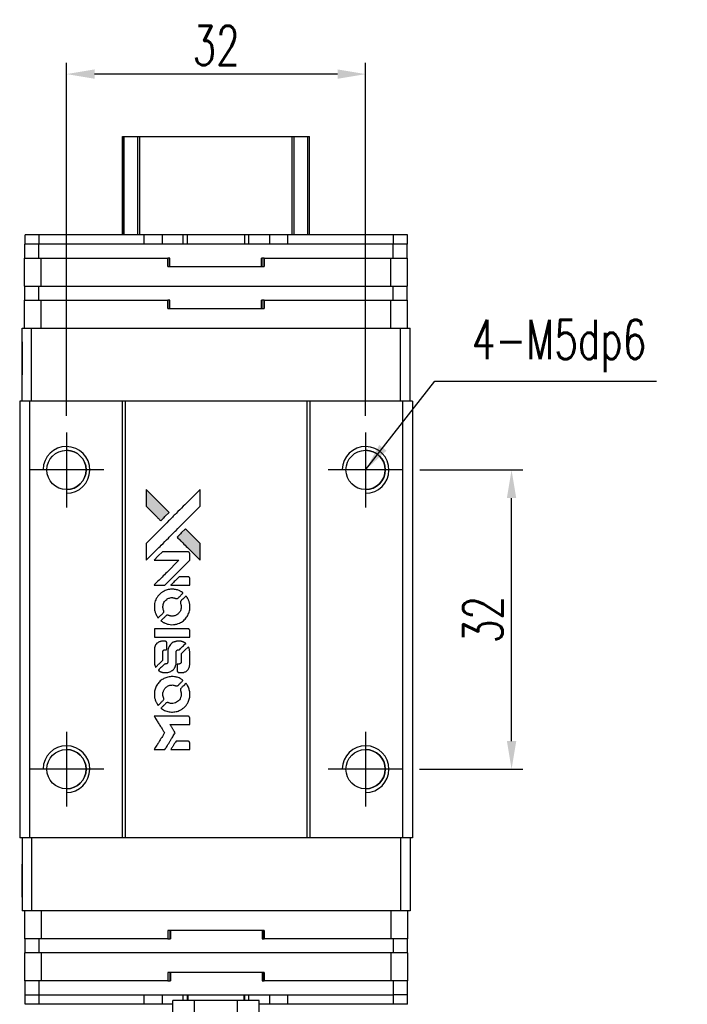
# Model space of a CAD drawing. Header units: millimetres. Extents: x 17 to 281, y -221 to -4.
# Tile 2 of 3: x 36 to 107, y -109 to -4. Entities that reach past the tile are written whole.
import ezdxf

# ---------------------------------------------------------------- set-up
doc = ezdxf.new("R2010")
doc.units = ezdxf.units.MM
doc.header["$LTSCALE"] = 0.15
doc.layers.get('0').update_dxf_attribs({"linetype": 'CONTINUOUS'})
doc.layers.get('Defpoints').update_dxf_attribs({"linetype": 'CONTINUOUS'})
doc.layers.add('DIM', color=4, linetype='CONTINUOUS')
doc.styles.add('DIM-7', font='SIMPLEX.shx', dxfattribs={"width": 0.7, "bigfont": 'chineset.shx'})
doc.dimstyles.new('CNS', dxfattribs={"dimtxt": 3.5, "dimasz": 2.5, "dimexe": 1, "dimexo": 1.5, "dimgap": 0.09, "dimtad": 0, "dimdsep": 46, "dimtxsty": 'DIM-7', "dimcen": 0.09, "dimclrd": 4, "dimclre": 4, "dimclrt": 4, "dimadec": 0, "dimazin": 0, "dimtfac": 1, "dimtix": 1, "dimtmove": 2, "dimatfit": 3, "dimfxl": 1, "dimtvp": 0.971429, "dimtolj": 1, "dimarcsym": 0})

# ---------------------------------------------------------------- blocks, each defined once
blk = doc.blocks.new('A$C205f83d0')
at = {"linetype": 'Continuous'}
h = blk.add_hatch(color=256, dxfattribs=at)
h.dxf.hatch_style = 1
h.paths.add_polyline_path([(0, 27.81), (0, 26.91), (0, 26.01), (0.78, 25.24, 0.000288), (1.08, 24.94, 0.000479), (1.33, 24.69, 0.000013), (1.56, 24.47, 0.197177), (1.56, 24.46, 0.197497), (1.57, 24.47, 0.00004), (1.7, 24.6, 0.000834), (1.84, 24.74, 0.000506), (2.01, 24.91), (2.46, 25.35), (1.23, 26.58)])
h.paths.add_polyline_path([(4.21, 23.6), (3.76, 23.16, 0.000476), (3.59, 22.98, 0.000789), (3.45, 22.84, 0.000035), (3.32, 22.71, 0.19758), (3.31, 22.71, 0.198396), (3.32, 22.7, 0.000019), (3.49, 22.52, 0.000582), (3.69, 22.33, 0.000351), (3.92, 22.1, 0.000108), (4.91, 21.11, 0.000692), (5.41, 20.61, 0.000077), (5.76, 20.27, 0.197527), (5.77, 20.27, 0.410181), (5.78, 20.27, 0.000493), (5.78, 20.46, 0.002424), (5.78, 20.71, 0.000529), (5.78, 21.15), (5.78, 22.03), (4.99, 22.82)])
for points in [[(0.78, 25.24, 0.000288), (1.08, 24.94, 0.000479), (1.33, 24.69, 0.000013), (1.56, 24.47, 0.197177), (1.56, 24.46, 0.197497), (1.57, 24.47, 0.00004), (1.7, 24.6, 0.000836), (1.84, 24.74, 0.000505), (2.01, 24.91), (2.46, 25.35), (1.23, 26.58), (0, 27.81), (0, 26.91), (0, 26.01)], [(1.08, 21.32, -0.000056), (1.62, 21.86, -0.000021), (2.38, 22.61, -0.000021), (3.2, 23.44, -0.000025), (3.97, 24.21), (5.78, 26.01), (5.78, 26.91), (5.78, 27.8), (4.56, 26.59, 0.000274), (3.98, 26.01, 0.000123), (3.21, 25.25, 0.000121), (2.4, 24.44, 0.000165), (1.67, 23.72), (0, 22.04), (0, 21.14), (0, 20.24)], [(3.92, 22.1, 0.000108), (4.91, 21.11, 0.000692), (5.41, 20.61, 0.000077), (5.76, 20.27, 0.197527), (5.77, 20.27, 0.410182), (5.78, 20.27, 0.000493), (5.78, 20.46, 0.002424), (5.78, 20.71, 0.000529), (5.78, 21.15), (5.78, 22.03), (4.99, 22.82), (4.21, 23.6), (3.76, 23.16, 0.000476), (3.59, 22.98, 0.000789), (3.45, 22.84, 0.000035), (3.32, 22.71, 0.19758), (3.31, 22.71, 0.198396), (3.32, 22.7, 0.000019), (3.49, 22.52, 0.000582), (3.69, 22.33, 0.000351)], [(1.43, 17.59), (2.01, 17.59), (3.34, 18.92), (4.67, 20.25), (4.66, 20.62, 0.0008), (4.66, 20.86, 0.010795), (4.66, 20.95, 0.030495), (4.66, 21, 0.080372), (4.64, 21.03, 0.03816), (4.62, 21.06, 0.041799), (4.6, 21.09, 0.042486), (4.57, 21.11, 0.042078), (4.54, 21.13, 0.099276), (4.49, 21.14, 0.003302), (4.31, 21.14, 0.002586), (3.99, 21.14, 0.000204), (3.12, 21.14), (1.75, 21.14), (1.3, 20.7), (0.86, 20.25), (2.19, 20.25), (3.51, 20.24), (2.2, 18.94, 0.000253), (1.7, 18.44, 0.000412), (1.27, 18.01, 0.000041), (0.89, 17.63, 0.041338), (0.87, 17.61), (0.86, 17.59)], [(3.66, 17.59), (4.67, 17.59), (4.67, 17.96), (4.66, 18.34), (4.64, 18.38, 0.03146), (4.62, 18.4, 0.026444), (4.6, 18.42, 0.026444), (4.59, 18.44, 0.031457), (4.57, 18.45), (4.52, 18.48), (4.03, 18.48), (3.53, 18.48), (3.09, 18.04, 0.000745), (2.93, 17.87, 0.001228), (2.79, 17.73, 0.000087), (2.66, 17.6, 0.195134), (2.66, 17.6, 0.412117), (2.66, 17.59, 0.000048), (2.96, 17.59, 0.00109), (3.28, 17.59, 0.000653)], [(0.89, 15.04, 0.023681), (0.91, 14.89, 0.022402), (0.95, 14.73, 0.021929), (1, 14.57, 0.020503), (1.07, 14.42, 0.013745), (1.12, 14.33, 0.009767), (1.17, 14.23, 0.009658), (1.23, 14.15, 0.027804), (1.27, 14.09), (1.29, 14.07), (1.57, 14.35, 0.002053), (1.7, 14.48, 0.006738), (1.79, 14.57, 0.007826), (1.85, 14.63, 0.063909), (1.87, 14.67, 0.061532), (1.89, 14.72, 0.068674), (1.89, 14.77, 0.052072), (1.88, 14.83, 0.019648), (1.86, 14.91, -0.018366), (1.82, 15.01, -0.0288), (1.81, 15.1, -0.029061), (1.8, 15.19, -0.019155), (1.8, 15.29, -0.053809), (1.83, 15.51, -0.058833), (1.91, 15.72, -0.058566), (2.03, 15.9, -0.052525), (2.2, 16.05, -0.044733), (2.34, 16.14, -0.040573), (2.5, 16.2, -0.041123), (2.67, 16.24, -0.04951), (2.83, 16.24, -0.017369), (2.9, 16.23, -0.024255), (2.97, 16.22, -0.023787), (3.03, 16.2, -0.015798), (3.11, 16.18, 0.010631), (3.15, 16.16, 0.033653), (3.19, 16.15, 0.037806), (3.22, 16.14, 0.016307), (3.26, 16.14, 0.068179), (3.34, 16.15, 0.095747), (3.4, 16.19, 0.033418), (3.49, 16.26, 0.002133), (3.72, 16.5, 0.001452), (3.85, 16.64, 0.012393), (3.91, 16.7, 0.020479), (3.94, 16.74, 0.344362), (3.94, 16.75, 0.074287), (3.91, 16.78, 0.005454), (3.81, 16.85, 0.008391), (3.7, 16.91, 0.017097), (3.61, 16.96, 0.027375), (3.43, 17.04, 0.02835), (3.25, 17.09, 0.027723), (3.05, 17.13, 0.023913), (2.85, 17.14, 0.027047), (2.6, 17.14, 0.031685), (2.37, 17.1, 0.032425), (2.14, 17.04, 0.031013), (1.93, 16.95, 0.037914), (1.67, 16.8, 0.040153), (1.45, 16.61, 0.039834), (1.26, 16.39, 0.036173), (1.09, 16.14, 0.040752), (0.98, 15.89, 0.035885), (0.91, 15.61, 0.035491), (0.88, 15.33, 0.037615)], [(1.66, 13.71, 0.018008), (1.74, 13.66, 0.009842), (1.84, 13.6, 0.009807), (1.95, 13.54, 0.015716), (2.05, 13.5, 0.048467), (2.39, 13.39, 0.045841), (2.74, 13.35, 0.046006), (3.1, 13.38, 0.049638), (3.44, 13.47, 0.064819), (3.89, 13.7, 0.06695), (4.25, 14.04, 0.066691), (4.51, 14.46, 0.063505), (4.66, 14.94, 0.03135), (4.67, 15.07, 0.010439), (4.67, 15.25, 0.010391), (4.67, 15.43, 0.032408), (4.66, 15.55, 0.015696), (4.63, 15.69, 0.018095), (4.59, 15.83, 0.018551), (4.54, 15.96, 0.018352), (4.49, 16.08, 0.015568), (4.44, 16.16, 0.009832), (4.39, 16.26, 0.009795), (4.33, 16.34, 0.023727), (4.29, 16.41), (4.27, 16.43), (3.99, 16.16, 0.001528), (3.83, 16, 0.010022), (3.76, 15.93, 0.019586), (3.71, 15.87, 0.061865), (3.69, 15.84, 0.055054), (3.67, 15.78, 0.061607), (3.67, 15.72, 0.048725), (3.68, 15.65, 0.020221), (3.7, 15.56, -0.017722), (3.73, 15.46, -0.02685), (3.75, 15.38, -0.02759), (3.76, 15.29, -0.020233), (3.75, 15.2, -0.04793), (3.73, 15.01, -0.048386), (3.67, 14.84, -0.047866), (3.57, 14.68, -0.044964), (3.45, 14.54, -0.04333), (3.3, 14.42, -0.050921), (3.14, 14.33, -0.051473), (2.97, 14.28, -0.0459), (2.78, 14.26, -0.019014), (2.7, 14.27, -0.024114), (2.61, 14.28, -0.025081), (2.53, 14.3, -0.023892), (2.46, 14.32, 0.008624), (2.4, 14.34, 0.026486), (2.35, 14.36, 0.035074), (2.32, 14.36, 0.02756), (2.28, 14.36, 0.087163), (2.22, 14.35, 0.073291), (2.16, 14.32, 0.028074), (2.07, 14.24, 0.002594), (1.87, 14.04), (1.59, 13.76)], [(2.77, 12.02), (4.66, 12.02), (4.66, 12.4), (4.66, 12.77), (4.64, 12.81, 0.071429), (4.61, 12.85, 0.054799), (4.58, 12.88, 0.053585), (4.53, 12.9, 0.060698), (4.49, 12.92, 0.033975), (4.41, 12.92, 0.000112), (3.44, 12.92, 0.000726), (2.5, 12.92, 0.001084), (1.68, 12.92), (0.88, 12.91), (0.88, 12.46), (0.88, 12.02)], [(0.88, 9.25, 0.018538), (0.89, 9.19, 0.010695), (0.9, 9.12, 0.01068), (0.92, 9.06, 0.017678), (0.93, 9, 0.013849), (0.96, 8.94, 0.011814), (0.99, 8.87, 0.004513), (1.01, 8.81, 0.290035), (1.02, 8.8, 0.196418), (1.03, 8.8, 0.000124), (1.14, 8.91, 0.001477), (1.26, 9.04, 0.000898), (1.41, 9.18), (1.79, 9.56), (1.79, 10.03, -0.001471), (1.79, 10.39, -0.028714), (1.8, 10.5, -0.097073), (1.82, 10.56, -0.084199), (1.86, 10.61, -0.042698), (1.9, 10.64, -0.053912), (1.93, 10.66, -0.051004), (1.97, 10.66, -0.032967), (2.02, 10.67, 0.00807), (2.04, 10.67, 0.003023), (2.08, 10.67, 0.002994), (2.11, 10.67, 0.003629), (2.15, 10.67), (2.23, 10.68), (2.23, 11.04, 0.001618), (2.23, 11.21, 0.005206), (2.23, 11.33, 0.00535), (2.22, 11.41, 0.060675), (2.22, 11.44, 0.048484), (2.21, 11.46, 0.02389), (2.2, 11.48, 0.022812), (2.18, 11.5, 0.02462), (2.17, 11.52, 0.061781), (2.12, 11.55, 0.080179), (2.07, 11.57, 0.048561), (2, 11.58, 0.010021), (1.87, 11.59, 0.016602), (1.71, 11.58, 0.031409), (1.57, 11.56, 0.036474), (1.45, 11.53, 0.03439), (1.34, 11.48, 0.065928), (1.16, 11.36, 0.069066), (1.02, 11.19, 0.065697), (0.93, 10.99, 0.051559), (0.88, 10.75, 0.020904), (0.88, 10.62, 0.000451), (0.88, 10, 0.000419), (0.88, 9.37, 0.022759)], [(1.37, 8.42, 0.023289), (1.46, 8.36, 0.026845), (1.55, 8.32, 0.026047), (1.65, 8.28, 0.019751), (1.76, 8.25, 0.013249), (1.83, 8.23, 0.025169), (1.88, 8.23, 0.016532), (1.94, 8.23, 0.002937), (2.06, 8.22, 0.003317), (2.17, 8.22, 0.011808), (2.23, 8.23, 0.01777), (2.29, 8.23, 0.021476), (2.33, 8.24, 0.04325), (2.53, 8.3, 0.045753), (2.72, 8.4, 0.04649), (2.88, 8.52, 0.047672), (3.01, 8.68, 0.025315), (3.05, 8.74, 0.015208), (3.1, 8.82, 0.01512), (3.14, 8.91, 0.022488), (3.16, 8.99, 0.027857), (3.2, 9.11, 0.034138), (3.21, 9.22, 0.014286), (3.22, 9.39, 0.00124), (3.22, 9.84, -0.00103), (3.22, 10.11, -0.002552), (3.22, 10.31, -0.001594), (3.22, 10.46, -0.047676), (3.23, 10.5, -0.085307), (3.25, 10.57, -0.097789), (3.3, 10.62, -0.085947), (3.37, 10.65, -0.051339), (3.45, 10.66, 0.014634), (3.48, 10.67, 0.015028), (3.51, 10.67, 0.014927), (3.54, 10.68, 0.059415), (3.55, 10.68, 0.070595), (3.59, 10.71, 0.00028), (3.9, 11.02, 0.000111), (4.23, 11.34, 0.200239), (4.23, 11.36, 0.268906), (4.23, 11.37, 0.001866), (4.15, 11.41, 0.007532), (4.08, 11.45, 0.017818), (4.02, 11.48, 0.013256), (3.95, 11.5, 0.011636), (3.89, 11.53, 0.011528), (3.82, 11.55, 0.012303), (3.75, 11.57, 0.0423), (3.64, 11.58, 0.013657), (3.48, 11.58, 0.013857), (3.32, 11.58, 0.037428), (3.2, 11.56, 0.014927), (3.13, 11.54, 0.0122), (3.05, 11.52, 0.012518), (2.97, 11.49, 0.023062), (2.91, 11.47, 0.065961), (2.7, 11.32, 0.06055), (2.52, 11.12, 0.059676), (2.4, 10.88, 0.060497), (2.33, 10.62, 0.025683), (2.33, 10.57, 0.001528), (2.33, 10.4, 0.002124), (2.33, 10.19, 0.001173), (2.33, 9.93, -0.000809), (2.32, 9.47, -0.017164), (2.32, 9.34, -0.063931), (2.3, 9.27, -0.108429), (2.27, 9.22, -0.052941), (2.24, 9.19, -0.063675), (2.2, 9.17, -0.050562), (2.15, 9.15, -0.020337), (2.09, 9.15, 0.009897), (2.05, 9.14, 0.016482), (2.01, 9.14, 0.019019), (1.98, 9.13, 0.06043), (1.97, 9.13, 0.076267), (1.93, 9.1, 0.00054), (1.63, 8.8, 0.000307), (1.33, 8.5, 0.142594), (1.32, 8.47, 0.232419), (1.32, 8.47, 0.022995), (1.33, 8.45, 0.024627), (1.35, 8.44, 0.015407)], [(3.33, 8.37, 0.065483), (3.35, 8.33, 0.053271), (3.39, 8.29, 0.052018), (3.43, 8.25, 0.0556), (3.48, 8.23, 0.036839), (3.51, 8.22, 0.026922), (3.54, 8.22, 0.016905), (3.59, 8.22, 0.004317), (3.67, 8.22, 0.016369), (3.83, 8.22, 0.029936), (3.96, 8.24, 0.03418), (4.08, 8.27, 0.031327), (4.2, 8.32, 0.046935), (4.34, 8.4, 0.054053), (4.45, 8.51, 0.053701), (4.54, 8.64, 0.045364), (4.61, 8.79, 0.032479), (4.64, 8.93, 0.03386), (4.66, 9.06, 0.013578), (4.67, 9.28, 0.001155), (4.66, 9.83, 0.000413), (4.66, 10.31, 0.005008), (4.66, 10.49, 0.013199), (4.65, 10.59, 0.033956), (4.64, 10.67, 0.013909), (4.62, 10.75, 0.010864), (4.6, 10.83, 0.010938), (4.57, 10.9, 0.028702), (4.55, 10.95), (4.53, 10.99), (4.14, 10.61), (3.76, 10.23), (3.76, 9.78, -0.001504), (3.76, 9.59, -0.00328), (3.75, 9.45, -0.001901), (3.75, 9.33, -0.061333), (3.75, 9.3, -0.063621), (3.73, 9.27, -0.048633), (3.7, 9.23, -0.046769), (3.67, 9.2, -0.047961), (3.63, 9.17, -0.02678), (3.6, 9.16, -0.050957), (3.57, 9.15, -0.029398), (3.53, 9.14, -0.00401), (3.45, 9.14), (3.31, 9.14), (3.32, 8.78, 0.001061), (3.32, 8.56, 0.009147), (3.32, 8.47, 0.020721), (3.32, 8.41, 0.051619)], [(0.89, 5.71, 0.024131), (0.91, 5.54, 0.022344), (0.95, 5.38, 0.021883), (1.01, 5.22, 0.020884), (1.08, 5.06, 0.010669), (1.13, 4.97, 0.010389), (1.18, 4.88, 0.010913), (1.23, 4.8, 0.022227), (1.27, 4.74), (1.29, 4.72), (1.57, 5, 0.002452), (1.68, 5.11, 0.003628), (1.78, 5.21, 0.001662), (1.86, 5.3, 0.070159), (1.87, 5.32, 0.047671), (1.88, 5.34, 0.018624), (1.88, 5.36, 0.017921), (1.89, 5.39, 0.018804), (1.89, 5.41, 0.018255), (1.89, 5.45, 0.041312), (1.89, 5.48, 0.037164), (1.88, 5.5, 0.012342), (1.87, 5.54, -0.015101), (1.83, 5.64, -0.035998), (1.81, 5.71, -0.033244), (1.8, 5.79, -0.011249), (1.8, 5.91, -0.004059), (1.8, 6, -0.019693), (1.8, 6.06, -0.027943), (1.81, 6.1, -0.014411), (1.82, 6.15, -0.033089), (1.87, 6.28, -0.033887), (1.93, 6.4, -0.034021), (2, 6.51, -0.033942), (2.09, 6.61, -0.02816), (2.2, 6.7, -0.035032), (2.3, 6.77, -0.035269), (2.42, 6.83, -0.029196), (2.54, 6.87, -0.037862), (2.69, 6.89, -0.043657), (2.83, 6.9, -0.043064), (2.98, 6.87, -0.035184), (3.12, 6.83, 0.033699), (3.19, 6.8, 0.052815), (3.25, 6.8, 0.059167), (3.31, 6.8, 0.058972), (3.37, 6.82, 0.059208), (3.41, 6.84, 0.021125), (3.46, 6.89, 0.008691), (3.55, 6.98, 0.000851), (3.76, 7.19, 0.001873), (3.87, 7.3, 0.013884), (3.92, 7.36, 0.022355), (3.94, 7.39, 0.341453), (3.94, 7.4, 0.073011), (3.91, 7.43, 0.004587), (3.81, 7.49, 0.00748), (3.71, 7.56, 0.016837), (3.63, 7.6, 0.028606), (3.43, 7.69, 0.031352), (3.23, 7.75, 0.031004), (3.02, 7.79, 0.0268), (2.8, 7.8, 0.026698), (2.56, 7.79, 0.03002), (2.34, 7.75, 0.030357), (2.12, 7.68, 0.028554), (1.91, 7.59, 0.062944), (1.52, 7.33, 0.062206), (1.21, 6.98, 0.062448), (0.99, 6.57, 0.064355), (0.88, 6.12, 0.017377), (0.88, 6.03, 0.008369), (0.88, 5.91, 0.008367), (0.88, 5.79, 0.01757)], [(1.66, 4.37, 0.064158), (2.09, 4.13, 0.06356), (2.58, 4.02, 0.064004), (3.08, 4.03, 0.066747), (3.55, 4.16, 0.04321), (3.84, 4.32, 0.044737), (4.1, 4.53, 0.044901), (4.32, 4.78, 0.044184), (4.49, 5.07, 0.026293), (4.58, 5.28, 0.033344), (4.64, 5.49, 0.033227), (4.67, 5.71, 0.025815), (4.67, 5.94, 0.023119), (4.66, 6.17, 0.031044), (4.62, 6.37, 0.031337), (4.56, 6.57, 0.024258), (4.47, 6.77, 0.015622), (4.43, 6.84, 0.008495), (4.38, 6.93, 0.008415), (4.33, 7.01, 0.020814), (4.28, 7.07), (4.26, 7.09), (3.99, 6.82, 0.002843), (3.78, 6.61, 0.033917), (3.71, 6.53, 0.087906), (3.68, 6.47, 0.073302), (3.67, 6.39, 0.022047), (3.67, 6.36, 0.026465), (3.67, 6.32, 0.022233), (3.68, 6.29, 0.009985), (3.7, 6.24, -0.039011), (3.74, 6.06, -0.044398), (3.76, 5.89, -0.045096), (3.74, 5.72, -0.04265), (3.69, 5.55, -0.071154), (3.56, 5.31, -0.068827), (3.37, 5.12, -0.068713), (3.13, 4.99, -0.070507), (2.87, 4.92, -0.028605), (2.75, 4.92, -0.031418), (2.65, 4.93, -0.031044), (2.54, 4.95, -0.02668), (2.43, 4.99, 0.038913), (2.36, 5.01, 0.043732), (2.3, 5.02, 0.047754), (2.24, 5.01, 0.075756), (2.19, 5, 0.07294), (2.16, 4.98, 0.003456), (2.09, 4.91, 0.005023), (1.99, 4.82, 0.002422), (1.87, 4.7, 0.000819), (1.76, 4.6, 0.001349), (1.67, 4.5, 0.0001), (1.59, 4.42, 0.205335), (1.59, 4.42, 0.219821), (1.59, 4.42, 0.002494), (1.61, 4.4, 0.007089), (1.63, 4.39, 0.004494)], [(1.44, 0), (2.01, 0), (2.11, 0.16, -0.000297), (2.17, 0.25, -0.000037), (2.3, 0.46, -0.000043), (2.45, 0.71, -0.000036), (2.61, 0.98, 0.000044), (2.77, 1.24, 0.000063), (2.91, 1.47, 0.000035), (3.03, 1.66, 0.0009), (3.06, 1.72), (3.11, 1.79), (3.05, 1.89, 0.001175), (3.01, 1.95, 0.000208), (2.94, 2.06, 0.000225), (2.87, 2.19, 0.000203), (2.78, 2.32, -0.000711), (2.71, 2.44, -0.001119), (2.64, 2.55, -0.000263), (2.58, 2.64, -0.04589), (2.58, 2.65, -0.519312), (2.58, 2.66, -0.001914), (2.74, 2.67, -0.003124), (2.99, 2.67, -0.000285), (3.62, 2.67), (4.67, 2.67), (4.67, 3.03, 0.001727), (4.67, 3.3, 0.025279), (4.66, 3.39, 0.073886), (4.65, 3.44, 0.07426), (4.62, 3.49, 0.03264), (4.61, 3.5, 0.01784), (4.59, 3.52, 0.017712), (4.57, 3.53, 0.026854), (4.56, 3.54), (4.52, 3.56), (2.69, 3.56), (0.86, 3.56), (0.88, 3.54, -0.004595), (0.89, 3.53, -0.00016), (0.92, 3.47, -0.000298), (0.96, 3.41, -0.000208), (1.01, 3.33, 0.000986), (1.14, 3.11, 0.00025), (1.36, 2.76, 0.000268), (1.6, 2.38, 0.000436), (1.8, 2.07, -0.002932), (1.87, 1.96, -0.004718), (1.92, 1.87, -0.001113), (1.97, 1.79, -0.227179), (1.97, 1.78, -0.045982), (1.96, 1.77, -0.000145), (1.9, 1.67, -0.000825), (1.82, 1.54, -0.000517), (1.74, 1.4, 0.000056), (1.44, 0.92, 0.000289), (1.27, 0.65, 0.000481), (1.15, 0.45, 0.000418), (1.02, 0.25), (0.87, 0)], [(3.66, 0), (4.67, 0), (4.67, 0.37, 0.000842), (4.67, 0.6, 0.010591), (4.66, 0.69, 0.028995), (4.66, 0.74, 0.069543), (4.65, 0.77, 0.051063), (4.63, 0.81, 0.039932), (4.6, 0.84, 0.039414), (4.57, 0.86, 0.045845), (4.54, 0.88, 0.094811), (4.5, 0.89, 0.007124), (4.4, 0.89, 0.004713), (4.23, 0.9, 0.000534), (3.85, 0.9), (3.2, 0.9), (3.14, 0.8, 0.000828), (2.97, 0.53, 0.000879), (2.81, 0.27, 0.000048), (2.65, 0.01, 0.137596), (2.65, 0, 0.413028), (2.65, 0, 0.000016), (2.95, 0, 0.000623), (3.27, 0, 0.000374)]]:
    blk.add_lwpolyline(points, format="xyb", close=True)
blk = doc.blocks.new('*D277')
at = {"color": 7, "lineweight": -2}
for p, q in [((78.47, -52.3), (89.48, -52.3)), ((88.28, -81.3), (88.28, -55.3)), ((78.42, -84.3), (89.48, -84.3))]:
    blk.add_line(p, q, dxfattribs=at)
at = {"color": 7}
for points in [[(87.78, -55.3), (88.78, -55.3), (88.28, -52.3)], [(87.78, -81.3), (88.78, -81.3), (88.28, -84.3)]]:
    blk.add_solid(points, dxfattribs=at)
at = {"layer": 'Defpoints', "color": 0}
for p in [(76.67, -52.3), (88.28, -52.3), (76.62, -84.3)]:
    blk.add_point(p, dxfattribs=at)
at = {"color": 7, "insert": (85.22, -68.3), "char_height": 4.2, "attachment_point": 5, "rotation": 90, "style": 'DIM-7'}
blk.add_mtext('\\A1;32', dxfattribs=at)
blk = doc.blocks.new('*D278')
at = {"color": 7, "lineweight": -2}
for p, q in [((40.67, -46.5), (40.67, -8.76)), ((72.67, -46.5), (72.67, -8.76)), ((69.67, -9.96), (43.67, -9.96))]:
    blk.add_line(p, q, dxfattribs=at)
at = {"color": 7}
for points in [[(43.67, -9.46), (43.67, -10.46), (40.67, -9.96)], [(69.67, -9.46), (69.67, -10.46), (72.67, -9.96)]]:
    blk.add_solid(points, dxfattribs=at)
at = {"layer": 'Defpoints', "color": 0}
for p in [(40.67, -9.96), (40.67, -48.3), (72.67, -48.3)]:
    blk.add_point(p, dxfattribs=at)
at = {"color": 7, "insert": (56.67, -6.9), "char_height": 4.2, "attachment_point": 5, "style": 'DIM-7'}
blk.add_mtext('\\A1;32', dxfattribs=at)

msp = doc.modelspace()

# ---------------------------------------------------------------- linework, layer by layer
at = {"color": 7, "linetype": 'Continuous', "lineweight": 25}
for p, q in [((46.666, -27.145), (46.666, -16.645)), ((46.666, -27.145), (46.666, -16.645)), ((46.666, -27.145), (46.666, -16.645)), ((46.666, -16.645), (46.666, -27.145)), ((46.832, -27.145), (46.832, -16.645)), ((48.312, -27.145), (48.312, -16.645)), ((48.51, -16.645), (64.822, -16.645)), ((48.51, -27.145), (48.51, -16.645)), ((64.822, -27.145), (64.822, -16.645)), ((65.02, -27.145), (65.02, -16.645)), ((66.5, -27.145), (66.5, -16.645)), ((66.666, -27.145), (66.666, -16.645)), ((36.246, -28.145), (36.246, -27.145)), ((37.746, -27.145), (36.246, -27.145)), ((36.246, -28.145), (36.246, -27.145)), ((36.246, -27.145), (36.246, -27.145)), ((37.746, -28.145), (37.746, -27.145)), ((48.976, -27.145), (37.746, -27.145)), ((48.976, -28.145), (48.976, -27.145)), ((50.926, -27.145), (48.976, -27.145)), ((50.926, -28.145), (50.926, -27.145)), ((53.144, -27.145), (50.926, -27.145)), ((53.144, -28.145), (53.144, -27.145)), ((53.601, -27.145), (53.144, -27.145)), ((53.601, -28.145), (53.601, -27.145)), ((59.731, -27.145), (53.601, -27.145)), ((59.731, -28.145), (59.731, -27.145)), ((60.188, -27.145), (59.731, -27.145)), ((60.188, -28.145), (60.188, -27.145)), ((62.406, -27.145), (60.188, -27.145)), ((62.406, -28.145), (62.406, -27.145)), ((64.356, -27.145), (62.406, -27.145)), ((64.356, -28.145), (64.356, -27.145)), ((64.356, -28.145), (64.356, -27.145)), ((75.646, -27.145), (64.356, -27.145)), ((75.646, -28.145), (75.646, -27.145)), ((77.146, -27.145), (75.646, -27.145)), ((77.146, -28.145), (77.146, -27.145)), ((36.216, -29.645), (36.216, -28.145)), ((37.716, -28.145), (36.216, -28.145)), ((36.216, -29.645), (36.216, -28.145)), ((36.216, -28.145), (36.216, -28.145)), ((37.716, -29.645), (37.716, -28.145)), ((75.616, -28.145), (37.716, -28.145)), ((75.616, -29.645), (75.616, -28.145)), ((75.641, -28.145), (75.616, -28.145)), ((75.646, -28.145), (75.641, -28.145)), ((77.146, -28.145), (75.646, -28.145)), ((77.116, -29.645), (77.116, -28.145)), ((36.166, -32.645), (36.166, -29.645)), ((36.166, -29.645), (37.966, -29.645)), ((36.166, -30.545), (36.166, -29.645)), ((36.166, -32.645), (36.166, -29.645)), ((36.166, -30.545), (36.166, -29.645)), ((36.166, -29.645), (36.166, -29.645)), ((36.166, -29.645), (36.166, -29.645)), ((36.166, -29.645), (36.166, -29.645)), ((37.966, -32.645), (37.966, -29.645)), ((37.966, -29.645), (51.523, -29.645)), ((51.523, -30.545), (51.523, -29.645)), ((51.743, -29.645), (51.523, -29.645)), ((51.704, -30.545), (51.704, -29.645)), ((51.743, -30.545), (51.743, -29.645)), ((51.743, -30.545), (51.743, -29.645)), ((51.743, -29.645), (51.743, -29.645)), ((61.809, -29.645), (61.529, -29.645)), ((61.529, -30.545), (61.529, -29.645)), ((61.593, -30.545), (61.593, -29.645)), ((61.809, -30.545), (61.809, -29.645)), ((61.809, -29.645), (75.366, -29.645)), ((61.809, -29.645), (61.809, -30.545)), ((61.809, -29.645), (61.809, -29.645)), ((61.809, -30.545), (61.809, -29.645)), ((61.809, -29.645), (61.809, -30.545)), ((75.366, -32.645), (75.366, -29.645)), ((75.366, -29.645), (77.166, -29.645)), ((77.166, -32.645), (77.166, -29.645)), ((36.166, -30.545), (36.166, -30.545)), ((51.523, -30.545), (61.809, -30.545)), ((61.809, -30.545), (61.809, -30.545)), ((36.166, -32.645), (37.966, -32.645)), ((36.166, -32.645), (36.166, -32.645)), ((36.216, -34.145), (36.216, -32.645)), ((36.216, -34.145), (36.216, -32.645)), ((37.716, -34.145), (37.716, -32.645)), ((37.966, -32.645), (75.366, -32.645)), ((75.366, -32.645), (77.166, -32.645)), ((75.616, -34.145), (75.616, -32.645)), ((77.116, -34.145), (77.116, -32.645)), ((36.166, -37.145), (36.166, -34.145)), ((36.166, -34.145), (37.966, -34.145)), ((36.166, -35.045), (36.166, -34.145)), ((36.166, -37.145), (36.166, -34.145)), ((36.166, -35.045), (36.166, -34.145)), ((36.166, -34.145), (36.166, -34.145)), ((36.166, -34.145), (36.166, -34.145)), ((36.166, -34.145), (36.166, -34.145)), ((37.966, -37.145), (37.966, -34.145)), ((37.966, -34.145), (51.523, -34.145)), ((51.523, -35.045), (51.523, -34.145)), ((51.743, -34.145), (51.523, -34.145)), ((51.704, -35.045), (51.704, -34.145)), ((51.743, -35.045), (51.743, -34.145)), ((51.743, -35.045), (51.743, -34.145)), ((51.743, -34.145), (51.743, -34.145)), ((61.809, -34.145), (61.529, -34.145)), ((61.529, -35.045), (61.529, -34.145)), ((61.593, -35.045), (61.593, -34.145)), ((61.809, -35.045), (61.809, -34.145)), ((61.809, -34.145), (75.366, -34.145)), ((61.809, -34.145), (61.809, -35.045)), ((61.809, -34.145), (61.809, -34.145)), ((61.809, -35.045), (61.809, -34.145)), ((61.809, -34.145), (61.809, -35.045)), ((75.366, -37.145), (75.366, -34.145)), ((75.366, -34.145), (77.166, -34.145)), ((77.166, -37.145), (77.166, -34.145)), ((36.166, -35.045), (36.166, -35.045)), ((51.523, -35.045), (61.809, -35.045)), ((61.809, -35.045), (61.809, -35.045)), ((35.916, -44.945), (35.916, -37.145)), ((35.916, -37.145), (36.916, -37.145)), ((35.916, -44.945), (35.916, -37.145)), ((35.916, -37.145), (35.916, -37.145)), ((36.916, -44.945), (36.916, -37.145)), ((36.916, -37.145), (76.416, -37.145)), ((76.416, -44.945), (76.416, -37.145)), ((76.416, -37.145), (77.416, -37.145)), ((77.416, -44.945), (77.416, -37.145)), ((35.666, -44.945), (35.666, -91.645)), ((36.716, -44.945), (35.666, -44.945)), ((35.666, -44.945), (35.666, -91.645)), ((35.666, -44.945), (35.666, -44.945)), ((36.716, -44.945), (36.716, -91.645)), ((46.616, -44.945), (36.716, -44.945)), ((46.616, -44.945), (46.616, -91.645)), ((46.966, -44.945), (46.616, -44.945)), ((46.966, -44.945), (46.966, -91.645)), ((66.366, -44.945), (46.966, -44.945)), ((66.366, -44.945), (66.366, -91.645)), ((66.716, -44.945), (66.366, -44.945)), ((66.716, -44.945), (66.716, -91.645)), ((76.616, -44.945), (66.716, -44.945)), ((76.616, -44.945), (76.616, -91.645)), ((77.666, -44.945), (76.616, -44.945)), ((77.666, -44.945), (77.666, -91.645)), ((36.716, -91.645), (35.666, -91.645)), ((35.666, -91.645), (35.666, -91.645)), ((35.666, -91.645), (35.666, -91.645)), ((35.916, -91.645), (35.916, -99.445)), ((35.916, -91.645), (35.916, -99.445)), ((46.616, -91.645), (36.716, -91.645)), ((36.916, -91.645), (36.916, -99.445)), ((46.966, -91.645), (46.616, -91.645)), ((66.366, -91.645), (46.966, -91.645)), ((66.716, -91.645), (66.366, -91.645)), ((76.616, -91.645), (66.716, -91.645)), ((76.416, -91.645), (76.416, -99.445)), ((77.666, -91.645), (76.616, -91.645)), ((77.416, -91.645), (77.416, -99.445)), ((36.916, -99.445), (35.916, -99.445)), ((35.916, -99.445), (35.916, -99.445)), ((36.166, -99.445), (36.166, -102.445)), ((36.166, -99.445), (36.166, -102.445)), ((76.416, -99.445), (36.916, -99.445)), ((37.966, -99.445), (37.966, -102.445)), ((75.366, -99.445), (75.366, -102.445)), ((77.416, -99.445), (76.416, -99.445)), ((77.166, -99.445), (77.166, -102.445)), ((36.166, -101.545), (36.166, -102.445)), ((36.166, -101.545), (36.166, -102.445)), ((36.166, -101.545), (36.166, -101.545)), ((51.523, -101.545), (51.523, -102.445)), ((61.809, -101.545), (51.523, -101.545)), ((51.739, -101.545), (51.739, -102.445)), ((51.803, -101.545), (51.803, -102.445)), ((51.803, -101.545), (51.803, -102.445)), ((61.589, -101.545), (61.589, -102.445)), ((61.628, -101.545), (61.628, -102.445)), ((61.809, -101.545), (61.809, -102.445)), ((61.809, -101.545), (61.809, -102.445)), ((61.809, -101.545), (61.809, -101.545)), ((61.809, -102.445), (61.809, -101.545)), ((61.809, -102.445), (61.809, -101.545)), ((37.966, -102.445), (36.166, -102.445)), ((36.166, -102.445), (36.166, -102.445)), ((36.166, -102.445), (36.166, -102.445)), ((36.166, -102.445), (36.166, -102.445)), ((36.216, -102.445), (36.216, -103.945)), ((36.216, -102.445), (36.216, -103.945)), ((37.716, -102.445), (37.716, -103.945)), ((51.523, -102.445), (37.966, -102.445)), ((51.523, -102.445), (51.803, -102.445)), ((51.803, -102.445), (51.803, -102.445)), ((61.589, -102.445), (61.809, -102.445)), ((75.366, -102.445), (61.809, -102.445)), ((61.809, -102.445), (61.809, -102.445)), ((77.166, -102.445), (75.366, -102.445)), ((75.616, -102.445), (75.616, -103.945)), ((77.116, -102.445), (77.116, -103.945)), ((36.166, -103.945), (36.166, -106.945)), ((37.966, -103.945), (36.166, -103.945)), ((36.166, -103.945), (36.166, -106.945)), ((36.166, -103.945), (36.166, -103.945)), ((37.966, -103.945), (37.966, -106.945)), ((75.366, -103.945), (37.966, -103.945)), ((75.366, -103.945), (75.366, -106.945)), ((77.166, -103.945), (75.366, -103.945)), ((77.166, -103.945), (77.166, -106.945)), ((36.166, -106.045), (36.166, -106.945)), ((36.166, -106.045), (36.166, -106.945)), ((36.166, -106.045), (36.166, -106.045)), ((51.523, -106.045), (51.523, -106.945)), ((61.809, -106.045), (51.523, -106.045)), ((51.739, -106.045), (51.739, -106.945)), ((51.803, -106.045), (51.803, -106.945)), ((51.803, -106.045), (51.803, -106.945)), ((61.589, -106.045), (61.589, -106.945)), ((61.628, -106.045), (61.628, -106.945)), ((61.809, -106.045), (61.809, -106.945)), ((61.809, -106.045), (61.809, -106.945)), ((61.809, -106.045), (61.809, -106.045)), ((61.809, -106.945), (61.809, -106.045)), ((61.809, -106.945), (61.809, -106.045)), ((37.966, -106.945), (36.166, -106.945)), ((36.166, -106.945), (36.166, -106.945)), ((36.166, -106.945), (36.166, -106.945)), ((36.166, -106.945), (36.166, -106.945)), ((36.216, -106.945), (36.216, -108.445)), ((36.216, -106.945), (36.216, -108.445)), ((37.716, -106.945), (37.716, -108.445)), ((51.523, -106.945), (37.966, -106.945)), ((51.523, -106.945), (51.803, -106.945)), ((51.803, -106.945), (51.803, -106.945)), ((61.589, -106.945), (61.809, -106.945)), ((75.366, -106.945), (61.809, -106.945)), ((61.809, -106.945), (61.809, -106.945)), ((77.166, -106.945), (75.366, -106.945)), ((75.616, -106.945), (75.616, -108.445)), ((77.116, -106.945), (77.116, -108.445)), ((36.216, -108.445), (37.716, -108.445)), ((36.216, -108.445), (36.216, -108.445)), ((36.246, -109.445), (36.246, -108.445)), ((36.246, -109.445), (36.246, -108.445)), ((37.716, -108.445), (75.616, -108.445)), ((37.746, -109.445), (37.746, -108.445)), ((48.976, -109.445), (48.976, -108.445)), ((50.926, -109.445), (50.926, -108.445)), ((53.144, -109.025), (53.144, -108.445)), ((53.601, -109.025), (53.601, -108.445)), ((53.666, -108.445), (53.666, -109.025)), ((59.666, -109.025), (59.666, -108.445)), ((59.731, -109.025), (59.731, -108.445)), ((60.188, -109.025), (60.188, -108.445)), ((62.406, -109.445), (62.406, -108.445)), ((64.356, -109.445), (64.356, -108.445)), ((64.356, -109.445), (64.356, -108.445)), ((75.616, -108.445), (75.641, -108.445)), ((75.646, -108.445), (75.641, -108.445)), ((75.646, -109.445), (75.646, -108.445)), ((77.146, -108.445), (75.646, -108.445)), ((77.146, -109.445), (77.146, -108.445)), ((37.746, -109.445), (36.246, -109.445)), ((36.246, -109.445), (36.246, -109.445)), ((48.976, -109.445), (37.746, -109.445)), ((50.926, -109.445), (48.976, -109.445)), ((52.047, -109.445), (50.926, -109.445)), ((52.047, -113.225), (52.047, -109.025)), ((54.357, -109.025), (52.047, -109.025)), ((54.357, -113.225), (54.357, -109.025)), ((58.975, -109.025), (54.357, -109.025)), ((58.975, -113.225), (58.975, -109.025)), ((61.285, -109.025), (58.975, -109.025)), ((61.285, -113.225), (61.285, -109.025)), ((62.406, -109.445), (61.285, -109.445)), ((64.356, -109.445), (62.406, -109.445)), ((64.356, -109.445), (64.356, -109.445)), ((75.646, -109.445), (64.356, -109.445)), ((77.146, -109.445), (75.646, -109.445))]:
    msp.add_line(p, q, dxfattribs=at)
for p, q in [((40.666, -48.295), (40.666, -56.295)), ((72.666, -48.295), (72.666, -56.295)), ((44.666, -52.295), (36.666, -52.295)), ((76.666, -52.295), (68.666, -52.295)), ((40.666, -80.295), (40.666, -88.295)), ((72.666, -80.295), (72.666, -88.295)), ((44.666, -84.295), (36.666, -84.295)), ((76.666, -84.295), (68.666, -84.295))]:
    msp.add_line(p, q)
at = {"color": 7, "linetype": 'Continuous', "lineweight": 25, "flags": 128}
for points in [[(35.916, -42.12), (35.916, -42.055), (35.916, -41.862), (35.916, -41.557), (35.916, -41.162), (35.916, -40.707), (35.916, -40.224), (35.916, -39.751), (35.916, -39.322), (35.916, -38.969), (35.916, -38.717), (35.916, -38.587), (35.916, -38.587), (35.916, -38.717), (35.916, -38.969), (35.916, -39.322), (35.916, -39.751), (35.916, -40.224), (35.916, -40.707), (35.916, -41.162), (35.916, -41.557), (35.916, -41.862), (35.916, -42.055), (35.916, -42.12)], [(35.916, -94.47), (35.916, -94.536), (35.916, -94.729), (35.916, -95.034), (35.916, -95.429), (35.916, -95.884), (35.916, -96.367), (35.916, -96.84), (35.916, -97.269), (35.916, -97.622), (35.916, -97.873), (35.916, -98.004), (35.916, -98.004), (35.916, -97.873), (35.916, -97.622), (35.916, -97.269), (35.916, -96.84), (35.916, -96.367), (35.916, -95.884), (35.916, -95.429), (35.916, -95.034), (35.916, -94.729), (35.916, -94.536), (35.916, -94.47)]]:
    msp.add_lwpolyline(points, dxfattribs=at)
at = {"color": 7, "linetype": 'Continuous', "lineweight": 25}
for centre in [(40.666, -52.295), (72.666, -52.295), (40.666, -84.295), (72.666, -84.295)]:
    msp.add_circle(centre, 2.1, dxfattribs=at)
for centre in [(40.666, -52.295), (72.666, -52.295), (40.666, -84.295), (72.666, -84.295)]:
    msp.add_arc(centre, 2.5, 270, 179.28179)
for centre, start, end in [((40.666, -52.295), 0, 90), ((72.666, -52.295), 0, 90), ((40.666, -52.295), 270, 0), ((72.666, -52.295), 270, 0), ((40.666, -84.295), 0, 90), ((72.666, -84.295), 0, 90), ((40.666, -84.295), 270, 0), ((72.666, -84.295), 270, 0)]:
    msp.add_arc(centre, 2.1, start, end, dxfattribs=at)
for points, knots in [([(46.666, -16.645), (46.666, -16.645), (46.682, -16.645), (46.745, -16.645), (46.79, -16.645), (46.832, -16.645)], [0, 0, 0, 0, 0.5, 0.5, 1, 1, 1, 1]), ([(46.832, -16.645), (47.006, -16.645), (47.184, -16.645), (47.523, -16.645), (47.682, -16.645), (47.955, -16.645), (48.068, -16.645), (48.233, -16.645), (48.287, -16.645), (48.312, -16.645)], [0, 0, 0, 0, 0.25, 0.25, 0.5, 0.5, 0.75, 0.75, 1, 1, 1, 1]), ([(48.312, -16.645), (48.319, -16.645), (48.342, -16.645), (48.417, -16.645), (48.467, -16.645), (48.51, -16.645)], [0, 0, 0, 0, 0.5, 0.5, 1, 1, 1, 1]), ([(64.822, -16.645), (64.865, -16.645), (64.915, -16.645), (64.99, -16.645), (65.013, -16.645), (65.02, -16.645)], [0, 0, 0, 0, 0.5, 0.5, 1, 1, 1, 1]), ([(65.02, -16.645), (65.045, -16.645), (65.098, -16.645), (65.264, -16.645), (65.377, -16.645), (65.65, -16.645), (65.809, -16.645), (66.147, -16.645), (66.326, -16.645), (66.5, -16.645)], [0, 0, 0, 0, 0.25, 0.25, 0.5, 0.5, 0.75, 0.75, 1, 1, 1, 1]), ([(66.5, -16.645), (66.542, -16.645), (66.587, -16.645), (66.65, -16.645), (66.666, -16.645), (66.666, -16.645)], [0, 0, 0, 0, 0.5, 0.5, 1, 1, 1, 1])]:
    msp.add_open_spline(points, degree=3, knots=knots, dxfattribs=at)

# ---------------------------------------------------------------- block references
at = {"color": 1}
msp.add_blockref('A$C205f83d0', (49.19, -82.195), dxfattribs=at)

# ---------------------------------------------------------------- texts
at = {"layer": 'DIM', "color": 0, "insert": (84.038, -41.832), "char_height": 4.2, "attachment_point": 7, "style": 'DIM-7'}
msp.add_mtext('4-M5dp6', dxfattribs=at)

# ---------------------------------------------------------------- dimensions: what is measured, and where the dimension line sits
at = {"color": 0}
dim = msp.add_linear_dim(base=(40.666, -9.958), p1=(72.666, -48.295), p2=(40.666, -48.295), dimstyle='CNS', override={"dimscale": 1.2, "dimgap": 0.8, "dimtad": 1, "dimclrd": 7, "dimclre": 7, "dimclrt": 7, "dimadec": 2, "dimazin": 2, "dimtm": 1e-09, "dimtfac": 0.6, "dimtmove": 1, "dimarcsym": 1}, dxfattribs=at)
dim.commit()
dim.dimension.update_dxf_attribs({"geometry": '*D278', "text_midpoint": (56.666, -6.898)})
dim = msp.add_linear_dim(base=(88.278, -52.295), p1=(76.616, -84.295), p2=(76.666, -52.295), angle=90, dimstyle='CNS', override={"dimscale": 1.2, "dimgap": 0.8, "dimtad": 1, "dimclrd": 7, "dimclre": 7, "dimclrt": 7, "dimadec": 2, "dimazin": 2, "dimtm": 1e-09, "dimtfac": 0.6, "dimtmove": 1, "dimarcsym": 1}, dxfattribs=at)
dim.commit()
dim.dimension.update_dxf_attribs({"geometry": '*D277', "text_midpoint": (85.218, -68.295)})

# ---------------------------------------------------------------- leaders
at = {"layer": 'DIM', "color": 0, "annotation_type": 0, "has_hookline": 1, "hookline_direction": 0, "text_width": 19.74}
msp.add_leader([(72.666, -52.295), (80.078, -42.792), (83.078, -42.792)], dimstyle='CNS', override={"dimscale": 1.2, "dimgap": 0.8, "dimtad": 1, "dimclrd": 7, "dimclre": 4, "dimtmove": 1}, dxfattribs=at)

doc.saveas('drawing.dxf')
